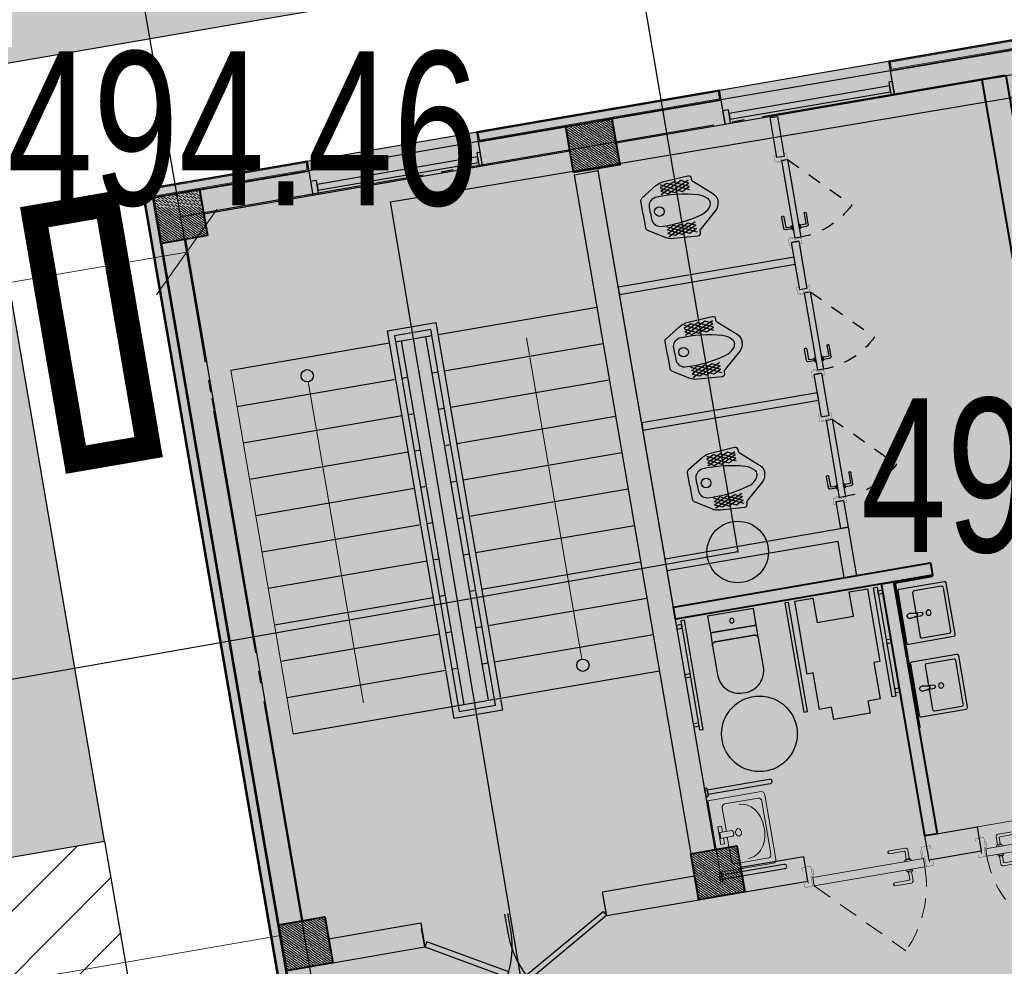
# Model space of a CAD drawing. Extents: x 0 to 667088, y 0 to 6446.
# Tile 150 of 256: x 3007.43 to 3015.43, y 285.33 to 293.03. Entities that reach past the tile are written whole.
import ezdxf

# ---------------------------------------------------------------- set-up
doc = ezdxf.new("R2010")
doc.units = 0
doc.header["$MEASUREMENT"] = 0
for name, pattern in [('Beruniy Xref$0$DASHED', [19.05, 12.7, -6.35]), ('CONTI', [0]), ('ГОСТ 2.303 5', [24, 20, -1.5, 1, -1.5])]:
    doc.linetypes.add(name, pattern=pattern)
for name, color, linetype in [('(002) Рамка', 7, 'Continuous'), ('_0', 7, 'Continuous'), ('PI_OT0', 172, 'CONTI'), ('PI_TT0', 5, 'CONTI'), ('STR_L0', 6, 'CONTI'), ('ZAPSK0', 250, 'CONTI'), ('сан.техника', 146, 'Continuous'), ('Сосна горная', 7, 'Continuous'), ('стен', 7, 'Continuous')]:
    doc.layers.add(name, color=color, linetype=linetype)
for name, color, linetype, lineweight in [('.', 7, 'Continuous', 15), ('rrr', 5, 'Continuous', 18), ('гипсокартон', 136, 'Continuous', 35), ('заливка', 194, 'Continuous', 0), ('кирпич', 7, 'Continuous', 40), ('ЛЕСТНИЦА', 152, 'Continuous', 13), ('Сантехника', 5, 'Continuous', 13), ('сплошная толстая', 7, 'Continuous', 40), ('Толстая', 174, 'Continuous', 35), ('Утеплитель', 204, 'Continuous', 13)]:
    doc.layers.add(name, color=color, linetype=linetype, lineweight=lineweight)
doc.layers.add('АСО-Двери+Окна', color=7, linetype='Continuous', lineweight=20, true_color=0x0d21a0)
doc.styles.add('ATTR', font='romans.shx', dxfattribs={"width": 0.8, "height": 0.470416})
doc.styles.add('ESKD1', font='arial.ttf', dxfattribs={"width": 0.6, "oblique": 11})
doc.styles.add('SHRFT', font='TXT', dxfattribs={"width": 0.75})
doc.styles.get("Standard").update_dxf_attribs({"font": 'times.ttf'})
doc.linetypes.add('ограждение1', pattern='A,6.35,-2.54,[133,ltypeshp.shx,S=2.54,R=0,X=-2.54,Y=0],-2.54,25.4', length=36.83)
doc.dimstyles.new('GENPLAN', dxfattribs={"dimtxt": 1, "dimasz": 0.6, "dimexe": 1.3, "dimexo": 1.5, "dimgap": 0.1, "dimtad": 1, "dimdec": 1, "dimzin": 0, "dimdsep": 46, "dimtxsty": 'ESKD1', "dimblk1": 'OBLIQUE', "dimblk2": 'OBLIQUE', "dimsah": 1, "dimcen": -2, "dimadec": 0, "dimazin": 0, "dimtfac": 0.75, "dimtdec": 1, "dimtix": 1, "dimtmove": 0, "dimatfit": 3, "dimfxl": 1, "dimtvp": 1.2, "dimtfill": 2, "dimtfillclr": 2, "dimlwd": 5, "dimlwe": 5, "dimarcsym": 0})
doc.dimstyles.new('М100', dxfattribs={"dimtxt": 3, "dimasz": 2, "dimexe": 1, "dimexo": 1, "dimtad": 1, "dimdec": 0, "dimzin": 0, "dimdsep": 46, "dimtxsty": 'Standard', "dimblk": 'ARCHTICK', "dimcen": 2, "dimdle": 1, "dimaunit": 1, "dimadec": 4, "dimazin": 2, "dimtfac": 1, "dimtdec": 0, "dimtofl": 0, "dimtmove": 0, "dimatfit": 3, "dimfxl": 1, "dimtolj": 1, "dimtzin": 0, "dimlwd": 9, "dimlwe": 9, "dimarcsym": 0})

# ---------------------------------------------------------------- blocks, each defined once
blk = doc.blocks.new('rhy')
at = {"layer": 'PI_TT0', "color": 0}
blk.add_circle((1367.40116, 288.7), 0.25, dxfattribs=at)
blk.add_point((1367.40116, 288.7), dxfattribs=at)
at = {"layer": 'STR_L0', "color": 0}
blk.add_lwpolyline([(1338.71116, 323.17), (1346.14116, 278.78), (1339.24116, 277.11), (1340.22116, 270.81), (1430.27116, 286.52), (1424.40116, 321.82), (1415.15116, 320.21), (1418.31116, 301.14), (1376.68116, 293.55), (1373.13116, 312.37), (1363.67116, 310.62), (1367.40116, 288.7), (1354.48116, 286.43), (1348.26116, 324.79), (1338.71116, 323.17)], dxfattribs=at)
at = {"layer": 'ZAPSK0', "color": 1, "lineweight": 30}
blk.add_lwpolyline([(1364.57876, 291.54673), (1421.58031, 301.1208), (1424.19745, 285.53906), (1367.19589, 275.96499)], close=True, dxfattribs=at)
at = {"layer": 'PI_OT0', "color": 0, "style": 'SHRFT', "width": 0.75}
for s, p in [('494.46', (1361.46116, 291.52)), ('494.68', (1368.40116, 288.7))]:
    blk.add_text(s, height=1.25, dxfattribs=at).set_placement(p)
blk = doc.blocks.new('_ArchTick')
at = {"color": 0, "linetype": 'ByBlock', "const_width": 0.15}
blk.add_lwpolyline([(-0.5, -0.5), (0.5, 0.5)], dxfattribs=at)
blk = doc.blocks.new('*U19')
at = {"color": 7}
for p, q in [((0, 0), (0, 6)), ((28, 0), (28, 6))]:
    blk.add_line(p, q, dxfattribs=at)
blk.add_lwpolyline([(0, 0), (24.25, -14), (25.12, -12.48), (0.88, 1.52)], close=True, dxfattribs=at)
blk.add_arc((0, 0), 28, 330, 0, dxfattribs=at)
blk = doc.blocks.new('*U20')
at = {"color": 7}
for p, q in [((0, 0), (0, 6)), ((32, 0), (32, 6))]:
    blk.add_line(p, q, dxfattribs=at)
blk.add_lwpolyline([(0, 0), (27.71, -16), (28.59, -14.48), (0.88, 1.52)], close=True, dxfattribs=at)
blk.add_arc((0, 0), 32, 330, 0, dxfattribs=at)
blk = doc.blocks.new('A$C04BF76B1')
at = {"color": 5}
for points in [[(-1305, 429.8), (-1305, 318.8), (-1352.5, 318.8), (-1352.5, 429.8)], [(-1352.5, 429.8), (47.5, 429.8), (47.5, 229.8), (-1352.5, 229.8)], [(47.5, 429.8), (47.5, 318.8), (20, 318.8), (20, 429.8)], [(20, 398), (20, 350.5), (-1305, 350.5), (-1305, 398)]]:
    blk.add_lwpolyline(points, close=True, dxfattribs=at)
blk = doc.blocks.new('*U72')
at = {"color": 0, "linetype": 'Beruniy Xref$0$DASHED'}
blk.add_line((-193.5, 2.5), (-141.88, 54.12), dxfattribs=at)
at = {"color": 0}
for p, q in [((-131, 11.3), (-141.5, 11.3)), ((-141.5, 9.3), (-132, 9.3)), ((-131.5, 8.8), (-131.5, 4.1)), ((-129.5, 4.1), (-129.5, 9.8)), ((-197, 0), (-197, -8.89)), ((-132.5, 2.5), (-132.5, 3.5)), ((-132.5, 3.5), (-128.5, 3.5)), ((-128.5, 2.5), (-132.5, 2.5)), ((-132, 3.6), (-132, 3.5)), ((-129.5, 4.1), (-131.5, 4.1)), ((-129, 3.5), (-129, 3.6)), ((-128.5, 3.5), (-128.5, 2.5)), ((-117, 0), (-117, -8.89)), ((-132.5, -3), (-132.5, -4)), ((-132.5, -4), (-128.5, -4)), ((-132, -4.1), (-132, -4)), ((-131.5, -9.3), (-131.5, -4.6)), ((-129.5, -4.6), (-131.5, -4.6)), ((-129.5, -4.6), (-129.5, -10.3)), ((-129, -4), (-129, -4.1)), ((-128.5, -4), (-128.5, -3)), ((-141.5, -9.8), (-132, -9.8)), ((-131, -11.8), (-141.5, -11.8))]:
    blk.add_line(p, q, dxfattribs=at)
at = {"color": 0, "const_width": 0.2}
for points in [[(-199.5, 0), (-199.5, 2.5), (-194.5, 2.5), (-194.5, -4), (-192.5, -4), (-192.5, -8.5)], [(-114.5, 0), (-114.5, 2.5), (-119.5, 2.5), (-119.5, -4), (-121.5, -4), (-121.5, -8.5)], [(-193.5, -5), (-193.5, -11.39), (-199.5, -11.39), (-199.5, -8.89)], [(-120.5, -5), (-120.5, -11.39), (-114.5, -11.39), (-114.5, -8.89)]]:
    blk.add_lwpolyline(points, dxfattribs=at)
at = {"color": 0}
blk.add_lwpolyline([(-193.5, -3), (-193.5, 2.5), (-120.5, 2.5), (-120.5, -3), (-193.5, -3)], dxfattribs=at)
at = {"color": 0, "linetype": 'Beruniy Xref$0$DASHED'}
blk.add_arc((-193.5, 2.5), 73, 0, 45, dxfattribs=at)
at = {"color": 0}
for centre, radius, start, end in [((-141.5, 10.3), 1, 90, 270), ((-132, 8.8), 0.5, 0, 90), ((-131, 9.8), 1.5, 0, 90), ((-131.5, 3.6), 0.5, 90, 180), ((-129.5, 3.6), 0.5, 0, 90), ((-131.5, -4.1), 0.5, 180, 270), ((-129.5, -4.1), 0.5, 270, 0), ((-141.5, -10.8), 1, 90, 270), ((-132, -9.3), 0.5, 270, 0), ((-131, -10.3), 1.5, 270, 0)]:
    blk.add_arc(centre, radius, start, end, dxfattribs=at)
blk = doc.blocks.new('*U73')
at = {"color": 0, "linetype": 'Beruniy Xref$0$DASHED'}
blk.add_line((-193.5, 2.5), (-141.88, 54.12), dxfattribs=at)
at = {"color": 0}
for p, q in [((-131, 11.3), (-141.5, 11.3)), ((-141.5, 9.3), (-132, 9.3)), ((-131.5, 8.8), (-131.5, 4.1)), ((-129.5, 4.1), (-129.5, 9.8)), ((-197, 0), (-197, -8)), ((-132.5, 2.5), (-132.5, 3.5)), ((-132.5, 3.5), (-128.5, 3.5)), ((-128.5, 2.5), (-132.5, 2.5)), ((-132, 3.6), (-132, 3.5)), ((-129.5, 4.1), (-131.5, 4.1)), ((-129, 3.5), (-129, 3.6)), ((-128.5, 3.5), (-128.5, 2.5)), ((-117, 0), (-117, -8)), ((-132.5, -3), (-132.5, -4)), ((-132.5, -4), (-128.5, -4)), ((-132, -4.1), (-132, -4)), ((-131.5, -9.3), (-131.5, -4.6)), ((-129.5, -4.6), (-131.5, -4.6)), ((-129.5, -4.6), (-129.5, -10.3)), ((-129, -4), (-129, -4.1)), ((-128.5, -4), (-128.5, -3)), ((-141.5, -9.8), (-132, -9.8)), ((-131, -11.8), (-141.5, -11.8))]:
    blk.add_line(p, q, dxfattribs=at)
at = {"color": 0, "const_width": 0.2}
for points in [[(-199.5, 0), (-199.5, 2.5), (-194.5, 2.5), (-194.5, -4), (-192.5, -4), (-192.5, -8.5)], [(-114.5, 0), (-114.5, 2.5), (-119.5, 2.5), (-119.5, -4), (-121.5, -4), (-121.5, -8.5)], [(-193.5, -5), (-193.5, -10.5), (-199.5, -10.5), (-199.5, -8)], [(-120.5, -5), (-120.5, -10.5), (-114.5, -10.5), (-114.5, -8)]]:
    blk.add_lwpolyline(points, dxfattribs=at)
at = {"color": 0}
blk.add_lwpolyline([(-193.5, -3), (-193.5, 2.5), (-120.5, 2.5), (-120.5, -3), (-193.5, -3)], dxfattribs=at)
at = {"color": 0, "linetype": 'Beruniy Xref$0$DASHED'}
blk.add_arc((-193.5, 2.5), 73, 0, 45, dxfattribs=at)
at = {"color": 0}
for centre, radius, start, end in [((-141.5, 10.3), 1, 90, 270), ((-132, 8.8), 0.5, 0, 90), ((-131, 9.8), 1.5, 0, 90), ((-131.5, 3.6), 0.5, 90, 180), ((-129.5, 3.6), 0.5, 0, 90), ((-131.5, -4.1), 0.5, 180, 270), ((-129.5, -4.1), 0.5, 270, 0), ((-141.5, -10.8), 1, 90, 270), ((-132, -9.3), 0.5, 270, 0), ((-131, -10.3), 1.5, 270, 0)]:
    blk.add_arc(centre, radius, start, end, dxfattribs=at)
blk = doc.blocks.new('adfhsdghsdfdas')
at = {"layer": 'сан.техника'}
blk.add_lwpolyline([(189.3, 0), (189.3, -136.9), (-189.3, -136.9), (-189.3, 0)], close=True, dxfattribs=at)
for points in [[(189.3, -136.9), (189.3, -244.8, 0.414216), (159.7, -214.8), (-159.2, -214.8, 0.414211), (-189.3, -244.3), (-189.3, -136.9)], [(159.7, -214.8, -0.414216), (189.3, -244.8), (189.3, -483.1, -0.414214), (9.3, -663.1), (-9.3, -663.1, -0.414214), (-189.3, -483.1), (-189.3, -244.3, -0.414211), (-159.2, -214.8)]]:
    blk.add_lwpolyline(points, format="xyb", close=True, dxfattribs=at)
blk.add_circle((0, -68.5), 18.8, dxfattribs=at)
blk = doc.blocks.new('sdhsdhdhsdfgdf')
at = {"layer": 'сан.техника'}
for points in [[(-270, 1020), (-570, 1020), (-570, 920), (-670, 920), (-670, 620), (-720, 620), (-720, 20), (-570, 20), (-570, 220), (-270, 220), (-270, 20), (-120, 20), (-120, 620), (-170, 620), (-170, 920), (-270, 920)], [(-1660, 890), (-1700, 890), (-1700, 860), (-1660, 860)], [(-1660, 20), (-1660, 920), (-1630, 920), (-1630, 20)], [(-800, 20), (-800, 920), (-770, 920), (-770, 20)], [(-40, 20), (-40, 920), (-70, 920), (-70, 20)], [(-40, 890), (0, 890), (0, 860), (-40, 860)], [(-1660, 485), (-1700, 485), (-1700, 455), (-1660, 455)], [(-40, 485), (0, 485), (0, 455), (-40, 455)], [(-1660, 50), (-1700, 50), (-1700, 80), (-1660, 80)], [(-40, 50), (0, 50), (0, 80), (-40, 80)]]:
    blk.add_lwpolyline(points, close=True, dxfattribs=at)
blk = doc.blocks.new('*U71')
at = {"color": 0, "linetype": 'Beruniy Xref$0$DASHED'}
blk.add_line((-120.5, 22.5), (-172.12, 74.12), dxfattribs=at)
at = {"color": 0}
for p, q in [((-184.5, 24.1), (-184.5, 29.8)), ((-183, 31.3), (-172.5, 31.3)), ((-182.5, 28.8), (-182.5, 24.1)), ((-172.5, 29.3), (-182, 29.3)), ((-197, 20), (-197, 13.14)), ((-181.5, 23.5), (-185.5, 23.5)), ((-185.5, 23.5), (-185.5, 22.5)), ((-185.5, 22.5), (-181.5, 22.5)), ((-185, 23.5), (-185, 23.6)), ((-184.5, 24.1), (-182.5, 24.1)), ((-182, 23.6), (-182, 23.5)), ((-181.5, 22.5), (-181.5, 23.5)), ((-117, 20), (-117, 13.14)), ((-185.5, 16), (-185.5, 17)), ((-181.5, 16), (-185.5, 16)), ((-185, 16), (-185, 15.9)), ((-184.5, 15.4), (-184.5, 9.7)), ((-184.5, 15.4), (-182.5, 15.4)), ((-182.5, 10.7), (-182.5, 15.4)), ((-182, 15.9), (-182, 16)), ((-172.5, 10.2), (-182, 10.2)), ((-181.5, 17), (-181.5, 16)), ((-183, 8.2), (-172.5, 8.2))]:
    blk.add_line(p, q, dxfattribs=at)
at = {"color": 0, "const_width": 0.2}
for points in [[(-199.5, 20), (-199.5, 22.5), (-194.5, 22.5), (-194.5, 16), (-192.5, 16), (-192.5, 11.5)], [(-114.5, 20), (-114.5, 22.5), (-119.5, 22.5), (-119.5, 16), (-121.5, 16), (-121.5, 11.5)], [(-193.5, 15), (-193.5, 10.64), (-199.5, 10.64), (-199.5, 13.14)], [(-120.5, 15), (-120.5, 10.64), (-114.5, 10.64), (-114.5, 13.14)]]:
    blk.add_lwpolyline(points, dxfattribs=at)
at = {"color": 0}
blk.add_lwpolyline([(-120.5, 17), (-120.5, 22.5), (-193.5, 22.5), (-193.5, 17), (-120.5, 17)], dxfattribs=at)
at = {"color": 0, "linetype": 'Beruniy Xref$0$DASHED'}
blk.add_arc((-120.5, 22.5), 73, 135, 180, dxfattribs=at)
at = {"color": 0}
for centre, radius, start, end in [((-183, 29.8), 1.5, 90, 180), ((-182, 28.8), 0.5, 90, 180), ((-172.5, 30.3), 1, 270, 90), ((-184.5, 23.6), 0.5, 90, 180), ((-182.5, 23.6), 0.5, 0, 90), ((-184.5, 15.9), 0.5, 180, 270), ((-183, 9.7), 1.5, 180, 270), ((-182.5, 15.9), 0.5, 270, 0), ((-182, 10.7), 0.5, 180, 270), ((-172.5, 9.2), 1, 270, 90)]:
    blk.add_arc(centre, radius, start, end, dxfattribs=at)
blk = doc.blocks.new('dhsdghgrfsds')
at = {"layer": 'сан.техника'}
for p, q in [((347.4, 218.6), (171.4, 132.1)), ((230.6, 215.6), (171.4, 189.8)), ((285.2, 215.6), (171.4, 157.9)), ((171.4, 186.7), (282.2, 130.6)), ((174.5, 215.6), (344.4, 130.6)), ((174.5, 160.9), (226, 129.1)), ((226, 129.1), (408.1, 214.1)), ((406.6, 132.1), (230.6, 215.6)), ((282.2, 130.6), (406.6, 188.3)), ((406.6, 159.4), (285.2, 215.6)), ((408.1, 188.3), (347.4, 218.6)), ((344.4, 130.6), (406.6, 159.4)), ((171.4, -186.7), (282.2, -130.6)), ((347.4, -218.6), (171.4, -132.1)), ((285.2, -215.6), (171.4, -157.9)), ((174.5, -160.9), (226, -129.1)), ((174.5, -215.6), (344.4, -130.6)), ((226, -129.1), (408.1, -214.1)), ((406.6, -132.1), (230.6, -215.6)), ((282.2, -130.6), (406.6, -188.3)), ((406.6, -159.4), (285.2, -215.6)), ((344.4, -130.6), (406.6, -159.4)), ((230.6, -215.6), (171.4, -189.8)), ((408.1, -188.3), (347.4, -218.6))]:
    blk.add_line(p, q, dxfattribs=at)
for points in [[(0, 0), (0, 110.2, -0.258751), (12.1, 132.1), (141.1, 212.6, -0.131924), (210.9, 233.8), (411.1, 247.5, -0.493186), (433.9, 221.7, 0.329088), (447.5, 192.8), (587.1, 69.8, -0.221669), (617.6, 0, -0.088906)], [(60.7, 0), (60.7, 47.1, -0.354811), (119.8, 119.9, -0.085514), (468.8, 82, -0.142911), (538.5, 38, -0.179764), (553.2, 0, -0.443949)], [(0, 0), (0, -110.2, 0.258751), (12.1, -132.1), (141.1, -212.6, 0.131924), (210.9, -233.8), (411.1, -247.5, 0.493186), (433.9, -221.7, -0.329088), (447.5, -192.8), (587.1, -69.8, 0.221669), (617.6, 0, 0.088906)], [(60.7, 0), (60.7, -47.1, 0.354811), (119.8, -119.9, 0.085514), (468.8, -82, 0.142911), (538.5, -38, 0.179764), (553.2, 0, 0.443949)]]:
    blk.add_lwpolyline(points, format="xyb", dxfattribs=at)
blk.add_circle((133.5, 0), 39, dxfattribs=at)
blk = doc.blocks.new('21')
at = {"layer": '.', "lineweight": 30, "transparency": 33554687}
h = blk.add_hatch(color=1, dxfattribs=at)
h.dxf.hatch_style = 1
h.set_gradient(color1=(255, 255, 255), one_color=1, tint=1)
h.paths.add_polyline_path([(3499544.7, -1424689.2), (3499557.4, -1424689.2), (3499557.4, -1424613), (3499544.7, -1424613), (3499538.4, -1424619.4), (3499538.4, -1424682.9)])
edge = h.paths.add_edge_path()
edge.add_line((3499538.4, -1424670.2), (3499538.4, -1424632.1))
edge.add_line((3499538.4, -1424632.1), (3499026.4, -1424632.1))
edge.add_arc((3499026.4, -1424651.1), 19, 90, 270)
edge.add_line((3499026.4, -1424670.2), (3499538.4, -1424670.2))
blk.add_lwpolyline([(3499538.4, -1424670.2), (3499538.4, -1424632.1), (3499026.4, -1424632.1, 1), (3499026.4, -1424670.2)], format="xyb", close=True)
blk.add_lwpolyline([(3499544.7, -1424689.2), (3499557.4, -1424689.2), (3499557.4, -1424613), (3499544.7, -1424613), (3499538.4, -1424619.4), (3499538.4, -1424682.9)], close=True)
at = {"layer": '_0', "color": 0, "lineweight": 25}
for points in [[(3499026.4, -1424670.2), (3499538.4, -1424670.2), (3499538.4, -1424632.1), (3499026.4, -1424632.1)], [(3499557.4, -1424613), (3499544.7, -1424613), (3499538.4, -1424619.4), (3499538.4, -1424682.9), (3499544.7, -1424689.2), (3499557.4, -1424689.2)], [(3499557.4, -1424613), (3499557.4, -1424689.2)]]:
    blk.add_lwpolyline(points, dxfattribs=at)
blk.add_lwpolyline([(3499538.4, -1424632.1), (3499538.4, -1424670.2)], close=True, dxfattribs=at)
blk.add_arc((3499026.4, -1424651.1), 19, 90, 270, dxfattribs=at)
blk = doc.blocks.new('Rac7')
at = {"color": 0}
for p, q in [((-39500.6, -24232.1), (-39500.6, -23829.6)), ((-39473.6, -23808.4), (-38988.3, -23808.4)), ((-39032.4, -23838), (-39429.6, -23838)), ((-38961.3, -23829.6), (-38961.3, -24232.1)), ((-39456.5, -23859.1), (-39456.5, -24114.9)), ((-39221.1, -23854.9), (-39240.8, -23854.9)), ((-39005.4, -24114.9), (-39005.4, -23859.1)), ((-39005.4, -23859.1), (-39005.4, -23859.1)), ((-39429.6, -24136.1), (-39252.5, -24136.1)), ((-39252.5, -24185.9), (-39252.5, -24093.6)), ((-39209.4, -24185.9), (-39209.4, -24093.6)), ((-39209.4, -24136.1), (-39032.4, -24136.1)), ((-39297, -24164), (-39252.5, -24164)), ((-39297, -24193.5), (-39297, -24164)), ((-39164.9, -24193.5), (-39297, -24193.5)), ((-39252.5, -24185.9), (-39209.4, -24185.9)), ((-39209.4, -24164), (-39164.9, -24164)), ((-39164.9, -24164), (-39164.9, -24193.5)), ((-38961.3, -24232.1), (-39500.6, -24232.1))]:
    blk.add_line(p, q, dxfattribs=at)
at = {"color": 0, "extrusion": (0, 0, -1)}
for centre, major_axis, start_param, end_param in [((-39473.6, -23829.6), (-27, 0), 0, 1.570796), ((-39429.6, -23859.1), (-27, 0), 0, 1.570796), ((-39032.4, -23859.1), (-27, 0), 1.570796, 3.141593), ((-38988.3, -23829.6), (-27, 0), 1.570796, 3.141593), ((-39240.8, -24007.4), (-194.1, 0), 0, 1.570796), ((-39221.1, -24007.4), (-194.1, 0), 1.570796, 3.141593), ((-39429.6, -24114.9), (-27, 0), -1.570796, 0), ((-39231, -24104), (-25.3, 0), 0.552816, 2.588777), ((-39032.4, -24114.9), (-27, 0), -3.141593, -1.570796)]:
    blk.add_ellipse(centre, major_axis=major_axis, ratio=0.785714, start_param=start_param, end_param=end_param, dxfattribs=at)
blk.add_ellipse((-39231, -24048), major_axis=(-27.9, 0), ratio=0.785714, dxfattribs=at)
blk = doc.blocks.new('dghsfghdffds')
at = {"layer": 'сан.техника'}
for points in [[(-14.9, 225.2, -0.449995), (0, 210.3), (0, -210.3, -0.449995), (-14.9, -225.2), (-384.7, -225.2, -0.45001), (-399.6, -210.3), (-399.6, 210.3, -0.450002), (-384.7, 225.2), (-14.9, 225.2)], [(-116.3, -18.9), (-116.3, -180.5, -0.449995), (-131.3, -195.4), (-354.9, -195.4, -0.450002), (-369.8, -180.5), (-369.8, 177.5, -0.450002), (-354.9, 192.4)], [(-354.9, 192.4), (-131.3, 192.4, -0.449995), (-116.3, 177.5), (-116.3, 15.9)]]:
    blk.add_lwpolyline(points, format="xyb", dxfattribs=at)
blk.add_lwpolyline([(-116.3, 177.5), (-116.3, 16.4)], dxfattribs=at)
for points in [[(-62.6, -22.4), (-114, -15.9, -0.777773), (-114, 13), (-62.6, 19.4), (-157, 13.3, 0.878785), (-157, -16.3)], [(-62.6, -22.4, 1), (-62.6, 19.4), (-114, 13, 0.777773), (-114, -15.9)]]:
    blk.add_lwpolyline(points, format="xyb", close=True, dxfattribs=at)
blk.add_circle((-217.4, -1.5), 21, dxfattribs=at)
blk = doc.blocks.new('_Oblique')
at = {"color": 0, "linetype": 'ByBlock', "lineweight": -2}
blk.add_line((-0.5, -0.5), (0.5, 0.5), dxfattribs=at)
blk = doc.blocks.new('*D168')
at = {"color": 0, "lineweight": 5, "transparency": 16777216}
for p, q in [((3008.7873, 291.1386), (3003.3769, 290.2076)), ((3008.992, 289.9491), (3009.0078, 289.8574)), ((3003.5815, 289.0181), (3003.5973, 288.9264))]:
    blk.add_line(p, q, dxfattribs=at)
at = {"layer": 'Defpoints', "color": 0, "lineweight": 30, "transparency": 16777216}
for p in [(3008.7376, 291.4274), (3003.3272, 290.4964), (3003.3769, 290.2076)]:
    blk.add_point(p, dxfattribs=at)
at = {"color": 0, "lineweight": 5, "transparency": 16777216, "xscale": 0.6, "yscale": 0.6, "zscale": 0.6}
for p, rotation in [((3008.7873, 291.1386), 9.76355132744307), ((3003.3769, 290.2076), 189.7635513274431)]:
    blk.add_blockref('_Oblique', p, dxfattribs=dict(at, rotation=rotation))
at = {"color": 0, "lineweight": 30, "transparency": 16777216, "insert": (3005.9789, 291.2728), "char_height": 1, "attachment_point": 5, "rotation": 9.76355, "style": 'ESKD1', "bg_fill": 1, "box_fill_scale": 1.25, "bg_fill_color": 2, "bg_fill_transparency": 0}
blk.add_mtext('5.5', dxfattribs=at)
blk = doc.blocks.new('Сосна горная 10')
at = {"layer": 'Сосна горная'}
h = blk.add_hatch(color=256, dxfattribs=at)
h.dxf.hatch_style = 1
h.set_gradient(color1=(74, 99, 64), color2=(177, 201, 179), tint=1, name='INVSPHERICAL')
edge = h.paths.add_edge_path()
edge.add_arc((0, 0), 5, 0, 360)
at = {"layer": 'Сосна горная', "color": 48}
for q in [(-1.401, 5.229), (0, 5.413), (2.071, 5.001), (-0.592, 4.497), (0.592, 4.497), (-3.295, 4.295), (3.295, 4.295), (-2.268, 3.928), (2.268, 3.928), (-4.295, 3.295), (-3.207, 3.207), (4.295, 3.295), (-3.928, 2.268), (3.928, 2.268), (5.001, 2.072), (4.381, 1.174), (-5.367, 0.707), (5.367, 0.707), (-5.367, -0.707), (-5.001, -2.072), (-4.536, 0), (-4.381, -1.174), (-4.295, -3.295), (-3.928, -2.268), (-2.761, -3.599), (-2.707, -4.688), (-1.174, -4.381), (-0.707, -5.367), (4.536, 0), (5.229, -1.401), (4.191, -1.736), (4.688, -2.707), (3.599, -2.761), (3.828, -3.828), (2.761, -3.599), (2.707, -4.688), (0.707, -5.367), (1.174, -4.381), (0, -4.536)]:
    blk.add_line((0, 0), q, dxfattribs=at)
blk.add_circle((0, 0), 5, dxfattribs=at)
at = {"layer": 'Сосна горная', "color": 48, "style": 'ATTR', "width": 0.8, "flags": 9}
blk.add_attdef('ESTCODE', (0, 0), '', height=0.0000217, dxfattribs=at)
blk = doc.blocks.new('*U211')
at = {"xscale": 0.2168317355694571, "yscale": 0.2168317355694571, "zscale": 0.2168317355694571, "rotation": 356.9569435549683}
blk.add_blockref('Сосна горная 10', (0, 0), dxfattribs=at)
blk = doc.blocks.new('*U212')
at = {"color": 0, "linetype": 'ByBlock', "lineweight": -2, "transparency": 16777216, "rotation": 279.6198078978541}
blk.add_blockref('*U211', (3006.097, 286.1099), dxfattribs=at)
blk = doc.blocks.new('A$Cda22a00f')
at = {"layer": 'rrr'}
h = blk.add_hatch(dxfattribs=at)
h.set_pattern_fill('ANSI36', color=256, scale=5, angle=-90)
h.set_pattern_definition([(315, (-225876.074, 1558334.167), (30.86963042, -8.41899011), [39.6875, -7.9375, 0, -7.9375])])
h.paths.add_polyline_path([(12294.1, 10380), (12294.1, 10000), (11914.1, 10000), (11914.1, 10380)])
h = blk.add_hatch(dxfattribs=at)
h.set_pattern_fill('ANSI36', color=256, scale=5, angle=-90)
h.set_pattern_definition([(315, (-222476.074, 1558334.167), (30.86963042, -8.41899011), [39.6875, -7.9375, 0, -7.9375])])
h.paths.add_polyline_path([(15694.1, 10380), (15694.1, 10000), (15314.1, 10000), (15314.1, 10380)])
h = blk.add_hatch(dxfattribs=at)
h.set_pattern_fill('ANSI36', color=256, scale=5, angle=-90)
h.set_pattern_definition([(315, (-225876.074, 1552334.167), (30.86963042, -8.41899011), [39.6875, -7.9375, 0, -7.9375])])
h.paths.add_polyline_path([(12294.1, 4380), (12294.1, 4000), (11914.1, 4000), (11914.1, 4380)])
h = blk.add_hatch(dxfattribs=at)
h.set_pattern_fill('ANSI36', color=256, scale=5, angle=-90)
h.set_pattern_definition([(315, (-222476.074, 1552334.167), (30.86963042, -8.41899011), [39.6875, -7.9375, 0, -7.9375])])
h.paths.add_polyline_path([(15694.1, 4380), (15694.1, 4000), (15314.1, 4000), (15314.1, 4380)])
for p, q in [((15314.1, 8490), (12294.1, 8490)), ((13704.1, 8490), (13704.1, 5490)), ((13904.1, 8490), (13904.1, 5490)), ((13604.1, 8190), (12294.1, 8190)), ((13704.1, 8190), (13654.1, 8190)), ((13954.1, 8190), (13904.1, 8190)), ((15314.1, 8190), (14004.1, 8190)), ((13604.1, 7890), (12294.1, 7890)), ((13704.1, 7890), (13654.1, 7890)), ((13954.1, 7890), (13904.1, 7890)), ((15314.1, 7890), (14004.1, 7890)), ((13604.1, 7590), (12294.1, 7590)), ((13704.1, 7590), (13654.1, 7590)), ((13954.1, 7590), (13904.1, 7590)), ((15314.1, 7590), (14004.1, 7590)), ((13604.1, 7290), (12294.1, 7290)), ((13704.1, 7290), (13654.1, 7290)), ((13954.1, 7290), (13904.1, 7290)), ((15314.1, 7290), (14004.1, 7290)), ((13604.1, 6990), (12294.1, 6990)), ((13704.1, 6990), (13654.1, 6990)), ((13954.1, 6990), (13904.1, 6990)), ((15314.1, 6990), (14004.1, 6990)), ((13604.1, 6690), (12294.1, 6690)), ((13704.1, 6690), (13654.1, 6690)), ((13954.1, 6690), (13904.1, 6690)), ((15314.1, 6690), (14004.1, 6690)), ((13604.1, 6390), (12294.1, 6390)), ((13704.1, 6390), (13654.1, 6390)), ((13954.1, 6390), (13904.1, 6390)), ((15314.1, 6390), (14004.1, 6390)), ((13604.1, 6090), (12294.1, 6090)), ((13704.1, 6090), (13654.1, 6090)), ((13954.1, 6090), (13904.1, 6090)), ((15314.1, 6090), (14004.1, 6090)), ((13604.1, 5790), (12294.1, 5790)), ((13704.1, 5790), (13654.1, 5790)), ((13954.1, 5790), (13904.1, 5790)), ((15314.1, 5790), (14004.1, 5790)), ((13604.1, 5490), (12294.1, 5490)), ((13954.1, 5490), (13654.1, 5490)), ((15314.1, 5490), (14004.1, 5490))]:
    blk.add_line(p, q)
at = {"lineweight": 0, "ltscale": 100}
blk.add_line((15314.1, 5490), (15314.1, 8490), dxfattribs=at)
at = {"linetype": 'ГОСТ 2.303 5', "lineweight": 25, "ltscale": 100}
for points in [[(15504.1, 13390), (15504.1, 10190)], [(15504.1, 10190), (15504.1, 3890)], [(15504.1, 3890), (15504.1, 0)]]:
    blk.add_lwpolyline(points, dxfattribs=at)
at = {"lineweight": 30}
for points in [[(10394.1, 10179.8), (9964.1, 10179.9), (9964.1, 10379.9), (10394.1, 10379.8)], [(11914.1, 10379.8), (11394.1, 10379.8), (11394.1, 10179.8), (11914.1, 10179.8)], [(12294.1, 10382.3), (13054.1, 10382.3), (13054.1, 10182.3), (12294.1, 10182.3)], [(14554.1, 10382.3), (15314.1, 10382.3), (15314.1, 10182.3), (14554.1, 10182.3)], [(12294.1, 10000), (12094.1, 10000), (12094.1, 4400), (12294.1, 4400)], [(15694.1, 10000), (15494.1, 10000), (15494.1, 4380), (15694.1, 4380)], [(8564.2, 4202), (9614.2, 4202), (9614.2, 4002), (8564.2, 4002)], [(11014.2, 4202.2), (11914.1, 4202.2), (11914.1, 4002.2), (11014.2, 4002.2)], [(12294.1, 4202.2), (13014.1, 4202.2), (13014.1, 4002.2), (12294.1, 4002.2)], [(14414.1, 4202.4), (15314.1, 4202.4), (15314.1, 4002.4), (14414.1, 4002.4)]]:
    blk.add_lwpolyline(points, close=True, dxfattribs=at)
at = {"lineweight": 0, "ltscale": 100}
blk.add_lwpolyline([(8894.1, 10179.8), (10294, 10179.8), (10294.1, 8100), (9974.1, 8100), (9974.1, 8000), (12094.1, 8000), (12094.1, 4380), (11914.1, 4380), (11914.1, 4202.2), (8894.1, 4202.2), (8894.1, 10179.8)], dxfattribs=at)
blk.add_lwpolyline([(12294.1, 8540), (12294.1, 8590)])
at = {"linetype": 'ограждение1', "lineweight": 30, "ltscale": 15}
blk.add_lwpolyline([(13604.1, 8590), (14004.1, 8590), (14004.1, 5390), (13604.1, 5390)], close=True, dxfattribs=at)
blk.add_lwpolyline([(13654.1, 8540), (13654.1, 5440), (13954.1, 5440), (13954.1, 8540)], close=True)
at = {"color": 216, "lineweight": 30}
for points in [[(10644.1, 7380), (10584.1, 7380), (10584.1, 7600), (10644.1, 7600)], [(10644.1, 6330), (10584.1, 6330), (10584.1, 6680), (10644.1, 6680)], [(12094.1, 6480), (12094.1, 6540), (10644.1, 6540), (10644.1, 6480)], [(10644.1, 5240), (10584.1, 5240), (10584.1, 5630), (10644.1, 5630)], [(12094.1, 5360), (12094.1, 5420), (10644.1, 5420), (10644.1, 5360)], [(10644.1, 4210), (10584.1, 4210), (10584.1, 4540), (10644.1, 4540)]]:
    blk.add_lwpolyline(points, close=True, dxfattribs=at)
at = {"color": 1, "linetype": 'ГОСТ 2.303 5', "lineweight": 25, "ltscale": 100}
blk.add_lwpolyline([(15504.1, 4190), (-50974.6, 4190)], dxfattribs=at)
for centre, radius in [((11579, 9133.4), 307.6), ((12899.1, 8340), 50), ((14709.1, 5640), 50)]:
    blk.add_circle(centre, radius)
at = {"color": 252, "lineweight": 0}
blk.add_solid([(12094.1, 8000), (12094.1, 7700), (11973.1, 7820.9), (10684.1, 7700)], dxfattribs=at)
at = {"layer": 'гипсокартон', "lineweight": 30}
blk.add_lwpolyline([(12094.1, 7700), (12094.1, 7600), (10584.1, 7600), (10584.1, 8000), (10684.1, 8000), (10684.1, 7700)], close=True, dxfattribs=at)
at = {"layer": 'заливка', "color": 5, "lineweight": 40}
blk.add_lwpolyline([(9974.1, 8110), (9974.1, 8100), (10294, 8100), (10294, 9300), (10284, 9300), (10284, 8110)], close=True, dxfattribs=at)
at = {"layer": 'кирпич', "color": 19, "lineweight": 40}
for points in [[(10294.1, 8100), (10294, 10179.8), (10394, 10179.8), (10394.1, 8100)], [(9974.1, 8100), (12094.1, 8100), (12094.1, 8000), (9974.1, 8000)]]:
    blk.add_lwpolyline(points, close=True, dxfattribs=at)
at = {"layer": 'сплошная толстая', "lineweight": 0}
blk.add_line((17794.1, 10090), (15694.1, 10090), dxfattribs=at)
at = {"layer": 'сплошная толстая', "ltscale": 100}
blk.add_lwpolyline([(8694.1, 4200.1), (8894.1, 4200.1), (8894.1, 10179.8), (8694.1, 10179.8)], close=True, dxfattribs=at)
at = {"layer": 'Толстая', "lineweight": 40}
for points in [[(12294.1, 10380), (12294.1, 10000), (11914.1, 10000), (11914.1, 10380)], [(15694.1, 10380), (15694.1, 10000), (15314.1, 10000), (15314.1, 10380)], [(12294.1, 4380), (12294.1, 4000), (11914.1, 4000), (11914.1, 4380)], [(15694.1, 4380), (15694.1, 4000), (15314.1, 4000), (15314.1, 4380)]]:
    blk.add_lwpolyline(points, close=True, dxfattribs=at)
at = {"layer": 'Утеплитель', "lineweight": 0, "ltscale": 0.5}
blk.add_lwpolyline([(11094.2, 19660), (15774.1, 19660), (15774.1, 3920), (-48365.9, 3920), (-48365.9, 19660), (-18505.9, 19660)], dxfattribs=at)
at = {"layer": 'Утеплитель', "lineweight": 35, "ltscale": 0.5}
blk.add_lwpolyline([(14414.2, 4000), (15694.1, 4000), (15694.1, 11190), (15774.1, 11190), (15774.1, 3920), (14414.2, 3920), (14414.2, 4000), (15694.1, 4000), (15694.1, 11190)], dxfattribs=at)
at = {"layer": 'Утеплитель', "lineweight": 0, "ltscale": 0.5}
for points in [[(15694.1, 3990), (15704.1, 3990), (15704.1, 11180), (15764.1, 11180), (15764.1, 3930), (14424.2, 3930), (14424.2, 3990)], [(9605.2, 3930), (9605.2, 3990), (8574.1, 3990), (8574.1, 3930)], [(13004.3, 3990), (13004.3, 3930), (11024.1, 3930), (11024.1, 3990)]]:
    blk.add_lwpolyline(points, close=True, dxfattribs=at)
at = {"layer": 'Утеплитель', "lineweight": 35, "ltscale": 0.5}
for points in [[(9615.2, 3920), (9615.2, 4000), (8564.1, 4000), (8564.1, 3920)], [(13014.3, 4000), (13014.3, 3920), (11014.1, 3920), (11014.1, 4000)]]:
    blk.add_lwpolyline(points, close=True, dxfattribs=at)
at = {"color": 0, "yscale": 25.39999999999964, "zscale": 25.39999999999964, "rotation": 180}
for name, p, xscale in [('*U20', (13054.1, 10379), -25.39999999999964), ('*U19', (14554.1, 10379), 25.39999999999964)]:
    blk.add_blockref(name, p, dxfattribs=dict(at, xscale=xscale))
at = {"color": 1, "lineweight": 30, "xscale": -1, "rotation": 180}
for p in [(-3487463.4, -1414421.1), (-3487463.4, -1415121.1)]:
    blk.add_blockref('21', p, dxfattribs=at)
at = {"color": 216, "lineweight": 30, "xscale": -8.750000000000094, "yscale": 8.750000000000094, "zscale": 8.750000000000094, "rotation": 89.99999989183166}
for p in [(10759.1, 5656.3), (10759.1, 4606.3), (10759.1, 3516.3)]:
    blk.add_blockref('*U71', p, dxfattribs=at)
at = {"lineweight": 15, "xscale": -1}
for p in [(9662.7, 3770.2), (13061.8, 3770.2)]:
    blk.add_blockref('A$C04BF76B1', p, dxfattribs=at)
at = {"layer": 'АСО-Двери+Окна', "color": 19, "ltscale": 100}
for name, p, xscale, yscale, zscale, rotation in [('*U73', (8931.6, 10396.9), -12.50000671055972, 12.50000671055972, 12.50000671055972, 359.9999998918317), ('*U72', (11280.3, 10400), 11.250000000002, 11.250000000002, 11.250000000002, 1.081683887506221e-07)]:
    blk.add_blockref(name, p, dxfattribs=dict(at, xscale=xscale, yscale=yscale, zscale=zscale, rotation=rotation))
at = {"layer": 'сан.техника', "color": 0, "xscale": -1, "rotation": 180}
for name, p in [('dghsfghdffds', (10274, 8994.2)), ('adfhsdghsdfdas', (11644.1, 8120)), ('dghsfghdffds', (10274, 8394.2))]:
    blk.add_blockref(name, p, dxfattribs=at)
at = {"layer": 'сан.техника', "color": 0, "xscale": -1}
blk.add_blockref('sdhsdhdhsdfgdf', (10394.1, 8100), dxfattribs=at)
at = {"layer": 'сан.техника', "color": 0, "rotation": 180}
for p in [(11794.1, 7050), (11794.1, 5970), (11794.1, 4810)]:
    blk.add_blockref('dhsdghgrfsds', p, dxfattribs=at)
at = {"layer": 'Сантехника', "color": 0, "lineweight": -2, "xscale": 1.094137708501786, "yscale": 1.094137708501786, "zscale": 1.094137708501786, "rotation": 90.00000000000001}
blk.add_blockref('Rac7', (-14429.2, 52818.1), dxfattribs=at)
at = {"layer": 'ЛЕСТНИЦА', "color": 0}
for points in [[(14709.1, 8340), (14709.1, 5690)], [(12899.1, 5640), (12899.1, 8290)]]:
    blk.add_leader(points, dimstyle='М100', override={"dimasz": 300, "dimtad": 0}, dxfattribs=at)

msp = doc.modelspace()

# ---------------------------------------------------------------- hatches: boundary and pattern name
at = {"layer": 'стен', "lineweight": 30}
h = msp.add_hatch(color=72, dxfattribs=at)
h.dxf.hatch_style = 1
h.paths.add_polyline_path([(3087.74412, 297.53264), (3083.89861, 296.87092), (3076.77375, 338.27658), (3083.86239, 339.49636), (3086.98631, 325.7717), (3082.63113, 324.9598)], flags=17)
edge = h.paths.add_edge_path()
edge.add_line((3043.88592, 303.34845), (3041.87929, 315.00985))
edge.add_arc((3044.83584, 315.51859), 3, 99.763532, 189.763532, ccw=False)
edge.add_line((3044.32709, 318.47514), (3072.25136, 323.2802))
edge.add_arc((3072.76011, 320.32365), 3, 9.763532, 99.763532, ccw=False)
edge.add_line((3075.71666, 320.8324), (3079.53576, 298.63793))
edge.add_line((3079.53576, 298.63793), (3073.69686, 297.63321))
edge.add_line((3073.69686, 297.63321), (3072.61662, 303.91097))
edge.add_line((3072.61662, 303.91097), (3050.23011, 300.05881))
edge.add_line((3050.23011, 300.05881), (3049.50242, 304.28776))
edge.add_line((3049.50242, 304.28776), (3043.88592, 303.34845))
h.paths.add_polyline_path([(3070.56202, 374.37562), (3087.28746, 378.03), (3086.33746, 383.9), (3094.95746, 385.09), (3094.80746, 386.05), (3101.34746, 387.02), (3101.12746, 388.31), (3105.47746, 388.95), (3104.94746, 392.21), (3119.23746, 394.75), (3123.79746, 368.37), (3124.46746, 362.18), (3104.76746, 357.65), (3102.77746, 370.03), (3088.97746, 367.94), (3087.50746, 376.24), (3070.93699, 372.19649), (3076.265, 341.23313), (3083.1832, 342.42357), (3081.68653, 349.14426), (3127.73371, 359.79905), (3133.29989, 336.03113), (3099.66425, 328.26882), (3107.31723, 287.25138), (3150.0533, 294.82213), (3125.1629, 388.86592), (3121.76218, 401.12409), (3100.33759, 399.11064), (3100.53395, 397.89738), (3067.66849, 391.19117)])
edge = h.paths.add_edge_path()
edge.add_line((3064.13746, 336.01), (3072.81307, 337.65662))
edge.add_line((3072.81307, 337.65662), (3064.50603, 385.98223))
edge.add_line((3064.50603, 385.98223), (3054.25638, 396.90689))
edge.add_line((3054.25638, 396.90689), (2982.38224, 383.44101))
edge.add_line((2982.38224, 383.44101), (2983.14877, 365.92572))
edge.add_line((2983.14877, 365.92572), (2992.86254, 366.47726))
edge.add_line((2992.86254, 366.47726), (2993.75266, 346.13791))
edge.add_line((2993.75266, 346.13791), (2997.03969, 327.03555))
edge.add_arc((2999.99624, 327.5443), 3, 189.763532, 283.405185)
edge.add_line((3000.69175, 324.62604), (3032.17746, 332.13))
edge.add_line((3032.17746, 332.13), (3031.78235, 334.82912))
edge.add_line((3031.78235, 334.82912), (3023.22201, 332.73728))
edge.add_line((3023.22201, 332.73728), (3023.44516, 331.51264))
edge.add_line((3023.44516, 331.51264), (3011.8588, 329.23971))
edge.add_line((3011.8588, 329.23971), (3008.75333, 344.87447))
edge.add_line((3008.75333, 344.87447), (3017.1917, 346.65326))
edge.add_line((3017.1917, 346.65326), (3010.94746, 357.71))
edge.add_line((3010.94746, 357.71), (3000.64746, 364))
edge.add_line((3000.64746, 364), (2996.92746, 363.11))
edge.add_line((2996.92746, 363.11), (2994.59746, 372.25))
edge.add_line((2994.59746, 372.25), (3005.67746, 374.95))
edge.add_line((3005.67746, 374.95), (3007.97746, 365.74))
edge.add_line((3007.97746, 365.74), (3017.66746, 347.93))
edge.add_line((3017.66746, 347.93), (3016.18746, 357.51))
edge.add_line((3016.18746, 357.51), (3062.97746, 365.04))
edge.add_line((3062.97746, 365.04), (3064.78746, 353.32))
edge.add_line((3064.78746, 353.32), (3061.28746, 352.75))
edge.add_line((3061.28746, 352.75), (3064.13746, 336.01))
h.paths.add_polyline_path([(3034.75746, 340.3), (3047.82746, 342.08), (3049.36746, 332.74), (3053.8729, 333.38768), (3055.55869, 324.4666), (3037.92824, 321.43285)])
h.paths.add_polyline_path([(3034.74746, 344), (3034.02157, 348.51585), (3046.42746, 350.51), (3047.18746, 345.97)], flags=17)
edge = h.paths.add_edge_path()
edge.add_line((3004.15811, 285.66736), (3008.11988, 286.34907))
edge.add_line((3008.11988, 286.34907), (3007.03964, 292.62681))
edge.add_line((3007.03964, 292.62681), (3035.72801, 297.56336))
edge.add_line((3035.72801, 297.56336), (3034.99033, 301.85028))
edge.add_line((3034.99033, 301.85028), (3038.95563, 302.5163))
edge.add_line((3038.95563, 302.5163), (3036.95171, 314.16192))
edge.add_arc((3033.99516, 313.65317), 3, 9.763551, 99.763508)
edge.add_line((3033.48641, 316.60972), (3005.2506, 311.75107))
edge.add_line((3005.2506, 311.75107), (3004.64556, 315.2672))
edge.add_arc((3002.18177, 314.84325), 2.5, 9.763532, 99.763532)
edge.add_line((3001.75782, 317.30704), (3001.26506, 317.22225))
edge.add_arc((3001.68901, 314.75846), 2.5, 99.763532, 189.763532)
edge.add_line((2999.22522, 314.3345), (3004.15811, 285.66736))
h.paths.add_polyline_path([(3005.07385, 280.34557), (3009.03465, 281.02712), (3010.1159, 274.74937), (3075.68151, 286.03154), (3074.60124, 292.30947), (3080.45151, 293.31615), (3082.28299, 282.6726), (3006.90534, 269.70202)])
edge = h.paths.add_edge_path()
edge.add_line((2996.55758, 271.27105), (3001.81216, 272.17523))
edge.add_line((3001.81216, 272.17523), (3002.47372, 268.33063))
edge.add_line((3002.47372, 268.33063), (2999.19017, 267.76561))
edge.add_arc((2998.85101, 269.73665), 2, 189.763532, 279.763532, ccw=False)
edge.add_line((2996.87997, 269.39748), (2996.55758, 271.27105))
edge = h.paths.add_edge_path()
edge.add_line((2980.13009, 282.65006), (2981.73917, 282.93937))
edge.add_line((2981.73917, 282.93937), (2979.56584, 312.76279))
edge.add_line((2979.56584, 312.76279), (2986.98885, 269.62452))
edge.add_line((2986.98885, 269.62452), (2992.61552, 270.59273))
edge.add_line((2992.61552, 270.59273), (2992.93791, 268.71915))
edge.add_arc((2990.96688, 268.37999), 2, -80.236468, 9.763532, ccw=False)
edge.add_line((2991.30604, 266.40896), (2983.19642, 265.0135))
edge.add_line((2983.19642, 265.0135), (2980.13009, 282.65006))
h.paths.add_polyline_path([(3001.52746, 364.21), (3007.01746, 365.51), (3011.03746, 358.51)], flags=17)
at = {"layer": 'стен', "lineweight": 30, "true_color": 0x991b1e}
h = msp.add_hatch(dxfattribs=at)
h.set_pattern_fill('ANSI31', color=244, scale=3)
h.set_pattern_definition([(45, (775.80748, 0), (-0.265165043, 0.265165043), [])])
edge = h.paths.add_edge_path()
edge.add_arc((2990.96688, 268.37999), 2, 279.763532, 369.763532)
edge.add_line((2992.93791, 268.71915), (2992.61552, 270.59273))
edge.add_line((2992.61552, 270.59273), (2986.98885, 269.62452))
edge.add_line((2986.98885, 269.62452), (2979.56584, 312.76279))
edge.add_line((2979.56584, 312.76279), (2979.01883, 322.02719))
edge.add_line((2979.01883, 322.02719), (2984.46479, 322.94683))
edge.add_line((2984.46479, 322.94683), (2991.5037, 324.15805))
edge.add_line((2991.5037, 324.15805), (2990.50436, 341.75862))
edge.add_line((2990.50436, 341.75862), (2983.65477, 341.3697))
edge.add_line((2983.65477, 341.3697), (2982.57405, 365.94914))
edge.add_line((2982.57405, 365.94914), (2992.86254, 366.47726))
edge.add_line((2992.86254, 366.47726), (2993.75266, 346.13791))
edge.add_line((2993.75266, 346.13791), (2997.03969, 327.03555))
edge.add_arc((2999.99624, 327.5443), 3, 189.763532, 283.405185)
edge.add_line((3000.69175, 324.62604), (3035.97826, 333.03584))
edge.add_line((3035.97826, 333.03584), (3037.92824, 321.43285))
edge.add_line((3037.92824, 321.43285), (3055.55869, 324.4666))
edge.add_line((3055.55869, 324.4666), (3054.24302, 331.42899))
edge.add_line((3054.24302, 331.42899), (3056.60015, 331.79253))
edge.add_line((3056.60015, 331.79253), (3056.28746, 333.82))
edge.add_line((3056.28746, 333.82), (3064.29746, 335.05537))
edge.add_line((3064.29746, 335.05537), (3064.13746, 336.01))
edge.add_line((3064.13746, 336.01), (3072.81307, 337.65662))
edge.add_line((3072.81307, 337.65662), (3076.77375, 338.27658))
edge.add_line((3076.77375, 338.27658), (3083.89861, 296.87092))
edge.add_line((3083.89861, 296.87092), (3086.32681, 282.75962))
edge.add_line((3086.32681, 282.75962), (3082.38474, 282.08129))
edge.add_line((3082.38474, 282.08129), (3080.45151, 293.31615))
edge.add_line((3080.45151, 293.31615), (3074.60124, 292.30947))
edge.add_line((3074.60124, 292.30947), (3073.69686, 297.63321))
edge.add_line((3073.69686, 297.63321), (3079.53576, 298.63793))
edge.add_line((3079.53576, 298.63793), (3075.71666, 320.8324))
edge.add_arc((3072.75537, 320.32058), 3.00519, 9.805892, 102.310353)
edge.add_line((3072.11465, 323.25667), (3044.32709, 318.47514))
edge.add_arc((3044.83584, 315.51859), 3, 99.763532, 189.763532)
edge.add_line((3041.87929, 315.00985), (3043.88592, 303.34845))
edge.add_line((3043.88592, 303.34845), (3049.50242, 304.28776))
edge.add_line((3049.50242, 304.28776), (3050.23011, 300.05881))
edge.add_line((3050.23011, 300.05881), (3049.01276, 299.84933))
edge.add_line((3049.01276, 299.84933), (3048.97716, 300.05623))
edge.add_line((3048.97716, 300.05623), (3043.06406, 299.03873))
edge.add_line((3043.06406, 299.03873), (3042.87581, 300.13272))
edge.add_line((3042.87581, 300.13272), (3035.50416, 298.86424))
edge.add_line((3035.50416, 298.86424), (3034.99033, 301.85028))
edge.add_line((3034.99033, 301.85028), (3038.95563, 302.5163))
edge.add_line((3038.95563, 302.5163), (3036.95171, 314.16192))
edge.add_arc((3033.99516, 313.65317), 3, 9.763551, 99.763508)
edge.add_line((3033.48641, 316.60972), (3005.2506, 311.75107))
edge.add_line((3005.2506, 311.75107), (3004.64556, 315.2672))
edge.add_arc((3002.18177, 314.84325), 2.5, 9.763532, 99.763532)
edge.add_line((3001.75782, 317.30704), (3001.26506, 317.22225))
edge.add_arc((3001.68901, 314.75846), 2.5, 99.763532, 189.763532)
edge.add_line((2999.22522, 314.3345), (3004.15811, 285.66736))
edge.add_line((3004.15811, 285.66736), (3008.11988, 286.34908))
edge.add_line((3008.11988, 286.34908), (3009.03562, 281.02729))
edge.add_line((3009.03562, 281.02729), (3005.07385, 280.34557))
edge.add_line((3005.07385, 280.34557), (3007.00709, 269.11071))
edge.add_line((3007.00709, 269.11071), (3002.47372, 268.33063))
edge.add_line((3002.47372, 268.33063), (3001.81216, 272.17523))
edge.add_line((3001.81216, 272.17523), (2996.55758, 271.27105))
edge.add_line((2996.55758, 271.27105), (2996.87997, 269.39748))
edge.add_arc((2998.85101, 269.73665), 2, 189.763532, 279.763532)
edge.add_line((2999.19017, 267.76561), (2991.30604, 266.40896))
edge = h.paths.add_edge_path()
edge.add_line((2983.19642, 265.0135), (2983.45336, 263.53566))
edge.add_line((2983.45336, 263.53566), (3155.60721, 293.15897))
edge.add_arc((3154.92888, 297.10103), 4, 279.763532, 344.151321)
edge.add_line((3158.77682, 296.00864), (3157.70072, 296.46401))
edge.add_line((3157.70072, 296.46401), (3156.68926, 294.8672))
edge.add_line((3156.68926, 294.8672), (2983.19642, 265.0135))
h = msp.add_hatch(color=244, dxfattribs=at)
h.dxf.hatch_style = 1
h.paths.add_polyline_path([(3008.42576, 291.64769), (3071.63675, 302.52472), (3074.29443, 287.02086), (3011.09499, 276.13567)])
h.paths.add_polyline_path([(3008.22926, 306.17544), (3012.17132, 306.85377), (3011.66257, 309.81032), (3007.72051, 309.13199)])
h.paths.add_polyline_path([(3014.66657, 296.98328), (3015.01659, 295.01414), (3011.2699, 294.36943), (3010.91989, 296.33857)], flags=17)
h.paths.add_polyline_path([(2987.63008, 354.89014), (2987.93614, 347.89683), (2983.93996, 347.72195), (2983.63391, 354.71525)])

# ---------------------------------------------------------------- linework, layer by layer
at = {"color": 5, "lineweight": 30}
msp.add_lwpolyline([(3072.11465, 323.25667), (3044.32709, 318.47514, 0.4142136), (3041.87929, 315.00985), (3043.88592, 303.34845), (3049.50242, 304.28776), (3050.23011, 300.05881), (3049.01276, 299.84933), (3048.97716, 300.05623), (3043.06406, 299.03873), (3042.87581, 300.13272), (3035.50416, 298.86424), (3034.99033, 301.85028), (3038.95563, 302.5163), (3036.95171, 314.16192, 0.4142133), (3033.48641, 316.60972), (3005.2506, 311.75107), (3004.64556, 315.2672, 0.4142136), (3001.75782, 317.30704), (3001.26506, 317.22225, 0.4142136), (2999.22522, 314.3345), (3004.15811, 285.66736), (3008.11988, 286.34908), (3009.03562, 281.02729), (3005.07385, 280.34557)], format="xyb", dxfattribs=at)
at = {"color": 1, "lineweight": 30, "const_width": 0.2}
msp.add_lwpolyline([(3007.54727, 291.42202), (3007.88644, 289.45099), (3008.47775, 289.55274), (3008.13858, 291.52377)], close=True, dxfattribs=at)
at = {"layer": 'ZAPSK0', "color": 5, "lineweight": 30}
msp.add_lwpolyline([(3004.15811, 285.66736), (3008.11988, 286.34907), (3007.03964, 292.62681), (3035.72801, 297.56336), (3034.99033, 301.85028), (3038.95563, 302.5163), (3036.95171, 314.16192, 0.4142133), (3033.48641, 316.60972), (3005.2506, 311.75107), (3004.64556, 315.2672, 0.4142136), (3001.75782, 317.30704), (3001.26506, 317.22225, 0.4142136), (2999.22522, 314.3345)], format="xyb", close=True, dxfattribs=at)
at = {"layer": 'ZAPSK0', "color": 18, "lineweight": 30, "true_color": 0x000000}
msp.add_lwpolyline([(3008.42576, 291.64769), (3071.63675, 302.52472), (3074.29443, 287.02086), (3011.09499, 276.13567)], close=True, dxfattribs=at)

# ---------------------------------------------------------------- block references
at = {"layer": '(002) Рамка', "color": 0}
msp.add_blockref('rhy', (1645.8663, 0), dxfattribs=at)
at = {"color": 5, "lineweight": 30}
msp.add_blockref('*U212', (0, 0), dxfattribs=at)
at = {"layer": 'ZAPSK0', "color": 5, "lineweight": 30, "xscale": 0.001, "yscale": 0.001, "zscale": 0.001, "rotation": 189.7635513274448}
msp.add_blockref('A$Cda22a00f', (3023.3066, 298.18592), dxfattribs=at)

# ---------------------------------------------------------------- dimensions: what is measured, and where the dimension line sits
at = {"color": 5, "lineweight": 30}
dim = msp.add_aligned_dim(p1=(3008.73763, 291.42739), p2=(3003.32716, 290.49638), distance=0.29306, dimstyle='GENPLAN', dxfattribs=at)
dim.commit()
dim.dimension.update_dxf_attribs({"geometry": '*D168', "text_midpoint": (3005.9789, 291.27278)})

doc.saveas('drawing.dxf')
